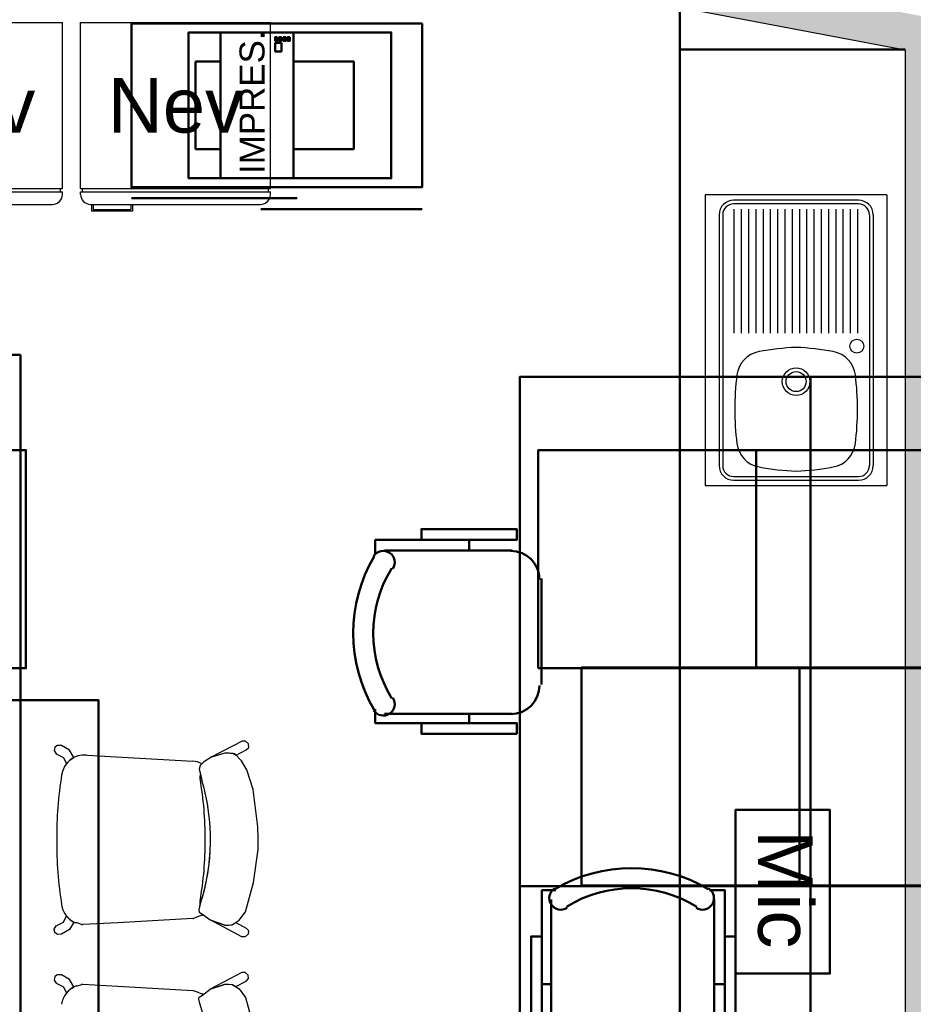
# Model space of a CAD drawing. Header units: metres. Extents: x -1 to 430, y -6 to 31.
# Tile 52 of 169: x 404.44 to 406.89, y 20.69 to 23.4. Entities that reach past the tile are written whole.
import ezdxf

# ---------------------------------------------------------------- set-up
doc = ezdxf.new("R2010")
doc.units = ezdxf.units.M
doc.linetypes.add('CONTINUA', pattern=[0])
for name, color, linetype, lineweight in [('3D P1 MURS EXISTENTS', 7, 'CONTINUA', 25), ('3D P5 MURS NOUS', 7, 'CONTINUA', 25), ('3D PA MURS', 7, 'CONTINUA', 25), ('P1 MOBLES', 7, 'CONTINUA', 25), ('P2 MOBLES 2D', 7, 'CONTINUA', 25), ('P4 MOBLES', 7, 'CONTINUA', 25), ('P5 MOBLES', 7, 'CONTINUA', 25), ('PA MOBLES', 7, 'CONTINUA', 25)]:
    doc.layers.add(name, color=color, linetype=linetype, lineweight=lineweight)
doc.styles.add('ARIAL', font='arial.ttf')

# ---------------------------------------------------------------- blocks, each defined once
blk = doc.blocks.new('OBJETO_COMPLEJO_7')
at = {"layer": 'P1 MOBLES', "color": 202, "linetype": 'CONTINUA', "lineweight": 50, "transparency": 33554687}
for p, q in [((407.2987, 20.63), (407.2987, 20.9813)), ((407.7475, 20.9813), (407.7475, 20.63)), ((407.2733, 20.7485), (407.2987, 20.7485)), ((407.7771, 20.7485), (407.7475, 20.7485)), ((407.6713, 20.5495), (407.3792, 20.5495))]:
    blk.add_line(p, q, dxfattribs=at)
for points in [[(407.2733, 20.8797), (407.2437, 20.8797), (407.2437, 20.6173), (407.2733, 20.6173), (407.2733, 21.0067), (407.3114, 21.0067)], [(407.3079, 21.0111), (407.303, 21.007), (407.2991, 21.0022), (407.2963, 20.9968), (407.2945, 20.991), (407.2939, 20.985), (407.2944, 20.9789), (407.2961, 20.973), (407.2991, 20.9673), (407.3031, 20.9624), (407.3078, 20.9584), (407.3132, 20.9555), (407.319, 20.9537), (407.325, 20.953), (407.3311, 20.9535), (407.3371, 20.9551), (407.3427, 20.958)], [(407.6979, 20.958), (407.7036, 20.9551), (407.7096, 20.9535), (407.7157, 20.953), (407.7217, 20.9537), (407.7275, 20.9555), (407.7328, 20.9584), (407.7376, 20.9624), (407.7416, 20.9673), (407.7446, 20.973), (407.7463, 20.9789), (407.7468, 20.985), (407.7462, 20.991), (407.7444, 20.9968), (407.7416, 21.0022), (407.7377, 21.007), (407.7327, 21.0111)], [(407.7771, 20.8797), (407.8067, 20.8797), (407.8067, 20.6173), (407.7771, 20.6173), (407.7771, 21.0067), (407.7348, 21.0067)], [(407.2981, 20.6334), (407.2997, 20.6176), (407.3042, 20.6029), (407.3115, 20.5896), (407.321, 20.578), (407.3326, 20.5684), (407.3459, 20.5612), (407.3606, 20.5566), (407.3764, 20.5551)], [(407.6685, 20.5551), (407.6843, 20.5566), (407.699, 20.5612), (407.7123, 20.5684), (407.7239, 20.578), (407.7334, 20.5896), (407.7407, 20.6029), (407.7452, 20.6176), (407.7468, 20.6334)]]:
    blk.add_lwpolyline(points, dxfattribs=at)
blk.add_lwpolyline([(408.2258, 19.8087), (406.8246, 19.8087), (406.8246, 20.6088), (408.2258, 20.6088), (408.2258, 19.8087)], close=True, dxfattribs=at)
for centre, radius, start, end in [((407.5204, 20.6506), 0.4167, 59.5738, 120.4458), ((407.5204, 20.6717), 0.3405, 58.2581, 121.7649)]:
    blk.add_arc(centre, radius, start, end, dxfattribs=at)
blk = doc.blocks.new('OBJETO_COMPLEJO_11')
at = {"layer": 'P1 MOBLES', "color": 202, "linetype": 'CONTINUA', "lineweight": 50, "transparency": 33554687}
for p, q in [((405.8976, 20.63), (405.8976, 20.9813)), ((406.3463, 20.9813), (406.3463, 20.63)), ((405.8722, 20.7485), (405.8976, 20.7485)), ((406.3759, 20.7485), (406.3463, 20.7485)), ((406.2701, 20.5495), (405.978, 20.5495))]:
    blk.add_line(p, q, dxfattribs=at)
for points in [[(405.8722, 20.8797), (405.8425, 20.8797), (405.8425, 20.6173), (405.8722, 20.6173), (405.8722, 21.0067), (405.9103, 21.0067)], [(405.9068, 21.0111), (405.9018, 21.007), (405.8979, 21.0022), (405.8951, 20.9968), (405.8933, 20.991), (405.8927, 20.985), (405.8932, 20.9789), (405.8949, 20.973), (405.8979, 20.9673), (405.9019, 20.9624), (405.9067, 20.9584), (405.912, 20.9555), (405.9178, 20.9537), (405.9238, 20.953), (405.9299, 20.9535), (405.9359, 20.9551), (405.9416, 20.958)], [(406.2968, 20.958), (406.3025, 20.9551), (406.3084, 20.9535), (406.3145, 20.953), (406.3205, 20.9537), (406.3263, 20.9555), (406.3317, 20.9584), (406.3364, 20.9624), (406.3404, 20.9673), (406.3434, 20.973), (406.3451, 20.9789), (406.3456, 20.985), (406.345, 20.991), (406.3433, 20.9968), (406.3404, 21.0022), (406.3365, 21.007), (406.3316, 21.0111)], [(406.3759, 20.8797), (406.4055, 20.8797), (406.4055, 20.6173), (406.3759, 20.6173), (406.3759, 21.0067), (406.3336, 21.0067)], [(405.8969, 20.6334), (405.8985, 20.6176), (405.9031, 20.6029), (405.9103, 20.5896), (405.9199, 20.578), (405.9314, 20.5684), (405.9447, 20.5612), (405.9594, 20.5566), (405.9752, 20.5551)], [(406.2673, 20.5551), (406.2831, 20.5566), (406.2978, 20.5612), (406.3111, 20.5684), (406.3227, 20.578), (406.3323, 20.5896), (406.3395, 20.6029), (406.3441, 20.6176), (406.3456, 20.6334)]]:
    blk.add_lwpolyline(points, dxfattribs=at)
blk.add_lwpolyline([(406.8246, 19.8087), (405.4234, 19.8087), (405.4234, 20.6088), (406.8246, 20.6088), (406.8246, 19.8087)], close=True, dxfattribs=at)
for centre, radius, start, end in [((406.1192, 20.6506), 0.4167, 59.5738, 120.4458), ((406.1192, 20.6717), 0.3405, 58.2581, 121.7649)]:
    blk.add_arc(centre, radius, start, end, dxfattribs=at)
blk = doc.blocks.new('OBJETO_COMPLEJO_37')
at = {"layer": 'P2 MOBLES 2D', "color": 202, "linetype": 'CONTINUA', "lineweight": 50, "transparency": 33554687}
for p, q in [((405.6719, 20.5691), (405.6719, 20.5395)), ((405.439, 20.5395), (405.7904, 20.5395)), ((405.8708, 20.4633), (405.8708, 20.1712)), ((405.7904, 20.0908), (405.439, 20.0908)), ((405.6719, 20.0654), (405.6719, 20.0908))]:
    blk.add_line(p, q, dxfattribs=at)
blk.add_lwpolyline([(406.6116, 21.0178), (406.6116, 19.6166), (405.8116, 19.6166), (405.8116, 21.0178), (406.6116, 21.0178)], close=True, dxfattribs=at)
for points in [[(405.5406, 20.5691), (405.5406, 20.5987), (405.8031, 20.5987), (405.8031, 20.5691), (405.4136, 20.5691), (405.4136, 20.5268)], [(405.4623, 20.49), (405.4652, 20.4957), (405.4669, 20.5016), (405.4674, 20.5077), (405.4667, 20.5137), (405.4648, 20.5195), (405.4619, 20.5249), (405.458, 20.5296), (405.453, 20.5336), (405.4474, 20.5366), (405.4414, 20.5383), (405.4353, 20.5388), (405.4293, 20.5382), (405.4235, 20.5365), (405.4181, 20.5336), (405.4133, 20.5297), (405.4092, 20.5248)], [(405.8653, 20.4605), (405.8637, 20.4763), (405.8591, 20.491), (405.8519, 20.5043), (405.8424, 20.5159), (405.8308, 20.5255), (405.8175, 20.5327), (405.8028, 20.5373), (405.787, 20.5388)], [(405.787, 20.0901), (405.8028, 20.0917), (405.8175, 20.0963), (405.8308, 20.1035), (405.8424, 20.1131), (405.8519, 20.1246), (405.8591, 20.1379), (405.8637, 20.1526), (405.8653, 20.1684)], [(405.4092, 20.1), (405.4133, 20.095), (405.4181, 20.0911), (405.4235, 20.0883), (405.4293, 20.0865), (405.4353, 20.0859), (405.4414, 20.0864), (405.4474, 20.0881), (405.453, 20.0911), (405.458, 20.0951), (405.4619, 20.0999), (405.4648, 20.1052), (405.4667, 20.111), (405.4674, 20.117), (405.4669, 20.1231), (405.4652, 20.1291), (405.4623, 20.1348)], [(405.5406, 20.0654), (405.5406, 20.0357), (405.8031, 20.0357), (405.8031, 20.0654), (405.4136, 20.0654), (405.4136, 20.1035)]]:
    blk.add_lwpolyline(points, dxfattribs=at)
for centre, radius, start, end in [((405.7698, 20.3124), 0.4167, 149.5738, 210.4458), ((405.7486, 20.3124), 0.3405, 148.2581, 211.7649)]:
    blk.add_arc(centre, radius, start, end, dxfattribs=at)
blk = doc.blocks.new('OBJETO_COMPLEJO_38')
at = {"layer": 'P2 MOBLES 2D', "color": 202, "linetype": 'CONTINUA', "lineweight": 50, "transparency": 33554687}
for p, q in [((407.5514, 20.5691), (407.5514, 20.5395)), ((407.7842, 20.5395), (407.4329, 20.5395)), ((407.3524, 20.4633), (407.3524, 20.1712)), ((407.4329, 20.0908), (407.7842, 20.0908)), ((407.5514, 20.0654), (407.5514, 20.0908))]:
    blk.add_line(p, q, dxfattribs=at)
blk.add_lwpolyline([(406.6116, 21.0178), (406.6116, 19.6166), (407.4117, 19.6166), (407.4117, 21.0178), (406.6116, 21.0178)], close=True, dxfattribs=at)
for points in [[(407.6826, 20.5691), (407.6826, 20.5987), (407.4202, 20.5987), (407.4202, 20.5691), (407.8096, 20.5691), (407.8096, 20.5268)], [(407.358, 20.4605), (407.3595, 20.4763), (407.3641, 20.491), (407.3713, 20.5043), (407.3809, 20.5159), (407.3925, 20.5255), (407.4058, 20.5327), (407.4205, 20.5373), (407.4363, 20.5388)], [(407.7609, 20.49), (407.758, 20.4957), (407.7564, 20.5016), (407.7559, 20.5077), (407.7566, 20.5137), (407.7584, 20.5195), (407.7613, 20.5249), (407.7653, 20.5296), (407.7702, 20.5336), (407.7759, 20.5366), (407.7818, 20.5383), (407.7879, 20.5388), (407.7939, 20.5382), (407.7997, 20.5365), (407.8051, 20.5336), (407.8099, 20.5297), (407.814, 20.5248)], [(407.4363, 20.0901), (407.4205, 20.0917), (407.4058, 20.0963), (407.3925, 20.1035), (407.3809, 20.1131), (407.3713, 20.1246), (407.3641, 20.1379), (407.3595, 20.1526), (407.358, 20.1684)], [(407.814, 20.1), (407.8099, 20.095), (407.8051, 20.0911), (407.7997, 20.0883), (407.7939, 20.0865), (407.7879, 20.0859), (407.7818, 20.0864), (407.7759, 20.0881), (407.7702, 20.0911), (407.7653, 20.0951), (407.7613, 20.0999), (407.7584, 20.1052), (407.7566, 20.111), (407.7559, 20.117), (407.7564, 20.1231), (407.758, 20.1291), (407.7609, 20.1348)], [(407.6826, 20.0654), (407.6826, 20.0357), (407.4202, 20.0357), (407.4202, 20.0654), (407.8096, 20.0654), (407.8096, 20.1035)]]:
    blk.add_lwpolyline(points, dxfattribs=at)
for centre, radius, start, end in [((407.4535, 20.3124), 0.4167, 329.5542, 30.4262), ((407.4746, 20.3124), 0.3405, 328.2351, 31.7419)]:
    blk.add_arc(centre, radius, start, end, dxfattribs=at)
blk = doc.blocks.new('OBJETO_COMPLEJO_39')
at = {"layer": 'P2 MOBLES 2D', "color": 202, "linetype": 'CONTINUA', "lineweight": 50, "transparency": 33554687}
for p, q in [((405.6719, 21.9703), (405.6719, 21.9407)), ((405.439, 21.9407), (405.7904, 21.9407)), ((405.8708, 21.8645), (405.8708, 21.5724)), ((405.7904, 21.4919), (405.439, 21.4919)), ((405.6719, 21.4665), (405.6719, 21.4919))]:
    blk.add_line(p, q, dxfattribs=at)
blk.add_lwpolyline([(406.6116, 22.419), (406.6116, 21.0178), (405.8116, 21.0178), (405.8116, 22.419), (406.6116, 22.419)], close=True, dxfattribs=at)
for points in [[(405.5406, 21.9703), (405.5406, 21.9999), (405.8031, 21.9999), (405.8031, 21.9703), (405.4136, 21.9703), (405.4136, 21.928)], [(405.4623, 21.8911), (405.4652, 21.8968), (405.4669, 21.9028), (405.4674, 21.9089), (405.4667, 21.9149), (405.4648, 21.9207), (405.4619, 21.926), (405.458, 21.9308), (405.453, 21.9348), (405.4474, 21.9378), (405.4414, 21.9395), (405.4353, 21.94), (405.4293, 21.9394), (405.4235, 21.9376), (405.4181, 21.9348), (405.4133, 21.9309), (405.4092, 21.9259)], [(405.8653, 21.8617), (405.8637, 21.8775), (405.8591, 21.8922), (405.8519, 21.9055), (405.8424, 21.9171), (405.8308, 21.9266), (405.8175, 21.9339), (405.8028, 21.9384), (405.787, 21.94)], [(405.787, 21.4913), (405.8028, 21.4929), (405.8175, 21.4974), (405.8308, 21.5047), (405.8424, 21.5142), (405.8519, 21.5258), (405.8591, 21.5391), (405.8637, 21.5538), (405.8653, 21.5696)], [(405.4092, 21.5011), (405.4133, 21.4962), (405.4181, 21.4923), (405.4235, 21.4895), (405.4293, 21.4877), (405.4353, 21.4871), (405.4414, 21.4876), (405.4474, 21.4893), (405.453, 21.4923), (405.458, 21.4963), (405.4619, 21.501), (405.4648, 21.5064), (405.4667, 21.5122), (405.4674, 21.5182), (405.4669, 21.5243), (405.4652, 21.5303), (405.4623, 21.5359)], [(405.5406, 21.4665), (405.5406, 21.4369), (405.8031, 21.4369), (405.8031, 21.4665), (405.4136, 21.4665), (405.4136, 21.5046)]]:
    blk.add_lwpolyline(points, dxfattribs=at)
for centre, radius, start, end in [((405.7698, 21.7136), 0.4167, 149.5738, 210.4458), ((405.7486, 21.7136), 0.3405, 148.2581, 211.7649)]:
    blk.add_arc(centre, radius, start, end, dxfattribs=at)
blk = doc.blocks.new('OBJETO_COMPLEJO_40')
at = {"layer": 'P2 MOBLES 2D', "color": 202, "linetype": 'CONTINUA', "lineweight": 50, "transparency": 33554687}
for p, q in [((407.5514, 21.9703), (407.5514, 21.9407)), ((407.7842, 21.9407), (407.4329, 21.9407)), ((407.3524, 21.8645), (407.3524, 21.5724)), ((407.4329, 21.4919), (407.7842, 21.4919)), ((407.5514, 21.4665), (407.5514, 21.4919))]:
    blk.add_line(p, q, dxfattribs=at)
blk.add_lwpolyline([(406.6116, 22.419), (406.6116, 21.0178), (407.4117, 21.0178), (407.4117, 22.419), (406.6116, 22.419)], close=True, dxfattribs=at)
for points in [[(407.6826, 21.9703), (407.6826, 21.9999), (407.4202, 21.9999), (407.4202, 21.9703), (407.8096, 21.9703), (407.8096, 21.928)], [(407.358, 21.8617), (407.3595, 21.8775), (407.3641, 21.8922), (407.3713, 21.9055), (407.3809, 21.9171), (407.3925, 21.9266), (407.4058, 21.9339), (407.4205, 21.9384), (407.4363, 21.94)], [(407.7609, 21.8911), (407.758, 21.8968), (407.7564, 21.9028), (407.7559, 21.9089), (407.7566, 21.9149), (407.7584, 21.9207), (407.7613, 21.926), (407.7653, 21.9308), (407.7702, 21.9348), (407.7759, 21.9378), (407.7818, 21.9395), (407.7879, 21.94), (407.7939, 21.9394), (407.7997, 21.9376), (407.8051, 21.9348), (407.8099, 21.9309), (407.814, 21.9259)], [(407.4363, 21.4913), (407.4205, 21.4929), (407.4058, 21.4974), (407.3925, 21.5047), (407.3809, 21.5142), (407.3713, 21.5258), (407.3641, 21.5391), (407.3595, 21.5538), (407.358, 21.5696)], [(407.814, 21.5011), (407.8099, 21.4962), (407.8051, 21.4923), (407.7997, 21.4895), (407.7939, 21.4877), (407.7879, 21.4871), (407.7818, 21.4876), (407.7759, 21.4893), (407.7702, 21.4923), (407.7653, 21.4963), (407.7613, 21.501), (407.7584, 21.5064), (407.7566, 21.5122), (407.7559, 21.5182), (407.7564, 21.5243), (407.758, 21.5303), (407.7609, 21.5359)], [(407.6826, 21.4665), (407.6826, 21.4369), (407.4202, 21.4369), (407.4202, 21.4665), (407.8096, 21.4665), (407.8096, 21.5046)]]:
    blk.add_lwpolyline(points, dxfattribs=at)
for centre, radius, start, end in [((407.4535, 21.7136), 0.4167, 329.5542, 30.4262), ((407.4746, 21.7136), 0.3405, 328.2351, 31.7419)]:
    blk.add_arc(centre, radius, start, end, dxfattribs=at)

msp = doc.modelspace()

# ---------------------------------------------------------------- hatches: boundary and pattern name
at = {"layer": '3D PA MURS', "linetype": 'CONTINUA', "lineweight": 18, "true_color": 0xa0a0a0, "transparency": 33554687}
for points in [[(406.0345, 23.4771), (407.1779, 23.2599), (407.1779, 23.3617), (406.0345, 23.5789)], [(406.9919, 19.2645), (406.9919, 23.2724), (406.9169, 23.3019), (406.919, 23.3091), (406.8719, 23.3181), (406.8719, 19.2645)]]:
    msp.add_hatch(color=253, dxfattribs=at).paths.add_polyline_path(points)

# ---------------------------------------------------------------- linework, layer by layer
at = {"layer": '3D P1 MURS EXISTENTS', "color": 202, "linetype": 'CONTINUA', "lineweight": 50, "transparency": 33554687}
msp.add_ellipse((407.46, 24.1745), major_axis=(0.8219, 0), ratio=0.997665, start_param=3.141593, end_param=4.712389, dxfattribs=at)
at = {"layer": '3D P5 MURS NOUS', "color": 4, "linetype": 'CONTINUA', "lineweight": 50, "transparency": 33554687}
for p in [(404.337, 22.4795), (404.437, 19.4115)]:
    msp.add_line(p, (404.437, 22.4795), dxfattribs=at)
at = {"layer": '3D PA MURS', "color": 7, "linetype": 'CONTINUA', "lineweight": 25, "transparency": 33554687}
for p, q in [((406.0345, 23.4771), (406.8719, 23.3181)), ((406.8719, 23.3181), (406.8719, 19.2645))]:
    msp.add_line(p, q, dxfattribs=at)
at = {"layer": 'P1 MOBLES', "linetype": 'CONTINUA', "lineweight": 50, "transparency": 33554687}
for p, q in [((405.1987, 22.9105), (404.7425, 22.9105)), ((405.5425, 22.8805), (405.0987, 22.8805))]:
    msp.add_line(p, q, dxfattribs=at)
at = {"layer": 'P1 MOBLES', "color": 202, "linetype": 'CONTINUA', "lineweight": 50, "transparency": 33554687}
msp.add_lwpolyline([(405.5425, 23.3905), (404.7425, 23.3905), (404.7425, 22.9405), (405.5425, 22.9405), (405.5425, 23.3905)], close=True, dxfattribs=at)
at = {"layer": 'P1 MOBLES', "linetype": 'CONTINUA', "lineweight": 50, "transparency": 33554687}
for points in [[(404.9878, 23.3662), (404.9878, 22.9651), (404.8998, 22.9651), (404.8998, 23.3662), (404.9878, 23.3662)], [(404.9878, 23.3662), (405.1885, 23.3662), (405.1885, 22.9651), (404.9878, 22.9651), (404.9878, 23.3662)], [(405.1441, 23.3535), (405.1441, 23.3431), (405.1384, 23.3431), (405.1384, 23.3535), (405.1441, 23.3535)], [(405.1556, 23.3535), (405.1556, 23.3431), (405.1498, 23.3431), (405.1498, 23.3535), (405.1556, 23.3535)], [(405.1671, 23.3535), (405.1671, 23.3431), (405.1613, 23.3431), (405.1613, 23.3535), (405.1671, 23.3535)], [(405.1785, 23.3535), (405.1785, 23.3431), (405.1728, 23.3431), (405.1728, 23.3535), (405.1785, 23.3535)], [(405.1885, 23.3662), (405.4577, 23.3662), (405.4577, 22.9651), (405.1885, 22.9651), (405.1885, 23.3662)], [(405.1552, 23.3374), (405.1552, 23.3138), (405.1383, 23.3138), (405.1383, 23.3374), (405.1552, 23.3374)], [(404.9191, 23.2859), (404.9878, 23.2859), (404.9878, 23.0453), (404.9191, 23.0453), (404.9191, 23.2859)], [(405.1885, 23.2859), (405.3545, 23.2859), (405.3545, 23.0453), (405.1885, 23.0453), (405.1885, 23.2859)]]:
    msp.add_lwpolyline(points, close=True, dxfattribs=at)
at = {"layer": 'P4 MOBLES', "color": 202, "linetype": 'CONTINUA', "lineweight": 50, "transparency": 33554687}
for points in [[(403.8521, 21.6173), (403.8521, 22.2173), (404.4521, 22.2173), (404.4521, 21.6173), (403.8521, 21.6173)], [(405.8621, 21.6173), (405.8621, 22.2173), (406.4621, 22.2173), (406.4621, 21.6173), (405.8621, 21.6173)], [(406.4621, 21.6173), (406.4621, 22.2173), (407.0621, 22.2173), (407.0621, 21.6173), (406.4621, 21.6173)]]:
    msp.add_lwpolyline(points, close=True, dxfattribs=at)
at = {"layer": 'P5 MOBLES', "color": 202, "linetype": 'CONTINUA', "lineweight": 50, "transparency": 33554687}
for points in [[(405.9814, 21.0195), (405.9814, 21.6195), (406.5814, 21.6195), (406.5814, 21.0195), (405.9814, 21.0195)], [(406.5814, 21.0195), (406.5814, 21.6195), (407.1814, 21.6195), (407.1814, 21.0195), (406.5814, 21.0195)]]:
    msp.add_lwpolyline(points, close=True, dxfattribs=at)
at = {"layer": 'PA MOBLES', "lineweight": 50, "transparency": 33554687}
for p, q in [((406.2519, 20.1196), (406.2519, 23.4298)), ((406.2519, 23.3196), (406.8719, 23.3196))]:
    msp.add_line(p, q, dxfattribs=at)
at = {"layer": 'PA MOBLES', "color": 180, "transparency": 33554687}
for p, q in [((404.0304, 23.394), (404.553, 23.394)), ((404.553, 22.9368), (404.553, 23.394)), ((404.6026, 22.9368), (404.6026, 23.394)), ((404.6026, 23.394), (405.1252, 23.394)), ((405.1252, 22.9368), (405.1252, 23.394)), ((404.0304, 22.9368), (404.553, 22.9368)), ((404.0304, 22.9281), (404.553, 22.9281)), ((404.5478, 22.9281), (404.5478, 22.9368)), ((404.553, 22.9207), (404.553, 22.9281)), ((404.6026, 22.9368), (405.1252, 22.9368)), ((404.6026, 22.9281), (405.1252, 22.9281)), ((404.6026, 22.9207), (404.6026, 22.9281)), ((404.6077, 22.9281), (404.6077, 22.9368)), ((405.1201, 22.9281), (405.1201, 22.9368)), ((405.1252, 22.9207), (405.1252, 22.9281)), ((406.8219, 22.9196), (406.3219, 22.9196)), ((406.3219, 22.9196), (406.3219, 22.1196)), ((406.8219, 22.9196), (406.8219, 22.1196)), ((404.0578, 22.8932), (404.5255, 22.8932)), ((404.6301, 22.8932), (405.0978, 22.8932)), ((404.6324, 22.8932), (404.6324, 22.8742)), ((404.6376, 22.8932), (404.6376, 22.8794)), ((404.7408, 22.8932), (404.7408, 22.8794)), ((404.7459, 22.8932), (404.7459, 22.8742)), ((406.7439, 22.9046), (406.3999, 22.9046)), ((406.7439, 22.8946), (406.3999, 22.8946)), ((404.7459, 22.8742), (404.6324, 22.8742)), ((404.6376, 22.8794), (404.7408, 22.8794)), ((406.3599, 22.8646), (406.3599, 22.1746)), ((406.3699, 22.8646), (406.3699, 22.1746)), ((406.4009, 22.8799), (406.4009, 22.5393)), ((406.4209, 22.8799), (406.4209, 22.5393)), ((406.4409, 22.8799), (406.4409, 22.5393)), ((406.4609, 22.8799), (406.4609, 22.5393)), ((406.4809, 22.8799), (406.4809, 22.5393)), ((406.5009, 22.8799), (406.5009, 22.5393)), ((406.5209, 22.8799), (406.5209, 22.5393)), ((406.5409, 22.8799), (406.5409, 22.5393)), ((406.5609, 22.8799), (406.5609, 22.5393)), ((406.5809, 22.8799), (406.5809, 22.5393)), ((406.6009, 22.8799), (406.6009, 22.5393)), ((406.6209, 22.8799), (406.6209, 22.5393)), ((406.6409, 22.8799), (406.6409, 22.5393)), ((406.6609, 22.8799), (406.6609, 22.5393)), ((406.6809, 22.8799), (406.6809, 22.5393)), ((406.7009, 22.8799), (406.7009, 22.5393)), ((406.7209, 22.8799), (406.7209, 22.5393)), ((406.7409, 22.8799), (406.7409, 22.5393)), ((406.7739, 22.8646), (406.7739, 22.1746)), ((406.7839, 22.8646), (406.7839, 22.1746)), ((406.3999, 22.1446), (406.7439, 22.1446)), ((406.3999, 22.1346), (406.7439, 22.1346)), ((406.3219, 22.1196), (406.8219, 22.1196)), ((404.5316, 21.4003), (404.5301, 21.3906)), ((404.5389, 21.4051), (404.5316, 21.4003)), ((404.5497, 21.4048), (404.5389, 21.4051)), ((404.5719, 21.3918), (404.5497, 21.4048)), ((405.0473, 21.4165), (404.964, 21.3736)), ((405.0563, 21.4165), (405.0473, 21.4165)), ((405.0646, 21.4092), (405.0563, 21.4165)), ((405.0587, 21.3926), (405.0657, 21.3995)), ((405.0657, 21.3995), (405.0646, 21.4092)), ((404.5301, 21.3906), (404.5358, 21.3821)), ((404.5358, 21.3821), (404.5554, 21.3716)), ((404.5554, 21.3716), (404.5635, 21.3546)), ((404.5842, 21.3716), (404.5719, 21.3918)), ((404.5795, 21.3687), (404.5842, 21.3716)), ((404.6194, 21.3782), (404.912, 21.3612)), ((404.964, 21.3736), (404.9405, 21.3585)), ((404.964, 21.3736), (405.0006, 21.3844)), ((405.0006, 21.3839), (404.964, 21.3736)), ((405.0006, 21.3844), (405.0113, 21.3844)), ((405.0269, 21.382), (405.0006, 21.3839)), ((405.0113, 21.3844), (405.0214, 21.3832)), ((405.0214, 21.3832), (405.0307, 21.3777)), ((405.0457, 21.3623), (405.0269, 21.382)), ((405.0307, 21.3777), (405.0587, 21.3926)), ((404.5635, 21.3546), (404.5731, 21.3643)), ((404.5731, 21.3643), (404.5795, 21.3687)), ((404.932, 21.3501), (404.9292, 21.3397)), ((404.932, 21.3501), (404.9292, 21.3397)), ((404.9405, 21.3585), (404.932, 21.3501)), ((404.9361, 21.3541), (404.932, 21.3501)), ((405.0598, 21.3378), (405.0457, 21.3623)), ((404.9292, 21.3397), (404.9327, 21.3254)), ((404.9292, 21.3397), (404.9367, 21.3087)), ((404.9327, 21.3254), (404.9367, 21.3087)), ((405.0777, 21.2833), (405.0598, 21.3378)), ((405.0908, 21.1807), (405.0777, 21.2833)), ((405.0918, 21.1488), (405.0908, 21.1807)), ((405.0918, 21.1187), (405.0918, 21.1488)), ((405.0786, 21.0274), (405.0918, 21.1187)), ((405.0561, 20.9475), (405.0786, 21.0274)), ((404.9311, 20.9644), (404.9283, 20.9522)), ((404.9311, 20.9644), (404.9283, 20.9522)), ((404.9364, 20.9382), (404.9248, 20.9332)), ((404.9283, 20.9522), (404.9292, 20.9465)), ((404.9283, 20.9522), (404.9292, 20.9465)), ((404.9292, 20.9465), (404.9386, 20.9409)), ((404.9292, 20.9465), (404.9386, 20.9409)), ((404.9378, 20.9375), (404.9364, 20.9382)), ((404.9386, 20.9409), (404.9403, 20.9396)), ((404.9386, 20.9409), (404.9593, 20.9249)), ((405.0391, 20.924), (405.0561, 20.9475)), ((404.5358, 20.9082), (404.5554, 20.9187)), ((404.5554, 20.9187), (404.5635, 20.9357)), ((404.5635, 20.9357), (404.5731, 20.9261)), ((404.5842, 20.9187), (404.5719, 20.8986)), ((404.5731, 20.9261), (404.5795, 20.9216)), ((404.5795, 20.9216), (404.5842, 20.9187)), ((404.5933, 20.9167), (404.5891, 20.9166)), ((404.605, 20.9123), (404.5933, 20.9167)), ((404.7051, 20.9171), (404.6093, 20.9119)), ((404.912, 20.9291), (404.7051, 20.9171)), ((404.9248, 20.9332), (404.9137, 20.9291)), ((404.9593, 20.9249), (405.0016, 20.9108)), ((405.0466, 20.8786), (404.9593, 20.9249)), ((404.9593, 20.9249), (404.9999, 20.9107)), ((404.9999, 20.9107), (405.0106, 20.9107)), ((405.0016, 20.9108), (405.0194, 20.9117)), ((405.0106, 20.9107), (405.0207, 20.9119)), ((405.0194, 20.9117), (405.0391, 20.924)), ((405.0207, 20.9119), (405.03, 20.9174)), ((405.03, 20.9174), (405.058, 20.9025)), ((404.5301, 20.8997), (404.5358, 20.9082)), ((404.5316, 20.89), (404.5301, 20.8997)), ((404.5389, 20.8852), (404.5316, 20.89)), ((404.5497, 20.8855), (404.5389, 20.8852)), ((404.5719, 20.8986), (404.5497, 20.8855)), ((405.0639, 20.8859), (405.0556, 20.8786)), ((405.058, 20.9025), (405.0649, 20.8956)), ((405.0649, 20.8956), (405.0639, 20.8859)), ((405.0556, 20.8786), (405.0466, 20.8786)), ((405.0466, 20.7806), (404.9593, 20.7343)), ((405.0556, 20.7806), (405.0466, 20.7806)), ((405.0639, 20.7733), (405.0556, 20.7806)), ((404.5316, 20.7691), (404.5301, 20.7595)), ((404.5301, 20.7595), (404.5358, 20.751)), ((404.5389, 20.774), (404.5316, 20.7691)), ((404.5358, 20.751), (404.5554, 20.7405)), ((404.5497, 20.7737), (404.5389, 20.774)), ((404.5719, 20.7606), (404.5497, 20.7737)), ((404.5842, 20.7405), (404.5719, 20.7606)), ((404.7051, 20.7421), (404.6093, 20.7472)), ((404.9593, 20.7343), (404.9999, 20.7485)), ((404.9593, 20.7343), (405.0016, 20.7484)), ((404.9999, 20.7485), (405.0106, 20.7485)), ((405.0016, 20.7484), (405.0194, 20.7474)), ((405.0106, 20.7485), (405.0207, 20.7473)), ((405.0194, 20.7474), (405.0391, 20.7352)), ((405.0207, 20.7473), (405.03, 20.7418)), ((405.03, 20.7418), (405.058, 20.7567)), ((405.058, 20.7567), (405.0649, 20.7636)), ((405.0649, 20.7636), (405.0639, 20.7733)), ((404.5554, 20.7405), (404.5635, 20.7235)), ((404.5635, 20.7235), (404.5731, 20.7331)), ((404.5731, 20.7331), (404.5795, 20.7376)), ((404.5795, 20.7376), (404.5842, 20.7405)), ((404.5933, 20.7425), (404.5891, 20.7426)), ((404.605, 20.7468), (404.5933, 20.7425)), ((404.912, 20.7301), (404.7051, 20.7421)), ((404.9248, 20.7259), (404.9137, 20.7301)), ((404.9364, 20.721), (404.9248, 20.7259)), ((404.9378, 20.7217), (404.9364, 20.721)), ((404.9386, 20.7183), (404.9593, 20.7343)), ((405.0391, 20.7352), (405.0561, 20.7117)), ((404.9283, 20.707), (404.9292, 20.7126)), ((404.9283, 20.707), (404.9292, 20.7126)), ((404.9311, 20.6948), (404.9283, 20.707)), ((404.9311, 20.6948), (404.9283, 20.707)), ((404.9292, 20.7126), (404.9386, 20.7183)), ((404.9292, 20.7126), (404.9386, 20.7183)), ((404.9386, 20.7183), (404.9403, 20.7196)), ((405.0561, 20.7117), (405.0786, 20.6317))]:
    msp.add_line(p, q, dxfattribs=at)
at = {"layer": 'PA MOBLES', "lineweight": 50, "transparency": 33554687}
for points in [[(403.9519, 20.1296), (404.6519, 20.1296), (404.6519, 21.5296), (403.9519, 21.5296), (403.9519, 20.1296)], [(406.4049, 20.7774), (406.4049, 21.2274), (406.6649, 21.2274), (406.6649, 20.7774), (406.4049, 20.7774)]]:
    msp.add_lwpolyline(points, close=True, dxfattribs=at)
at = {"layer": 'PA MOBLES', "color": 180, "transparency": 33554687}
for centre, radius in [((406.7389, 22.5031), 0.019), ((406.5719, 22.4056), 0.038), ((406.5719, 22.4056), 0.0275)]:
    msp.add_circle(centre, radius, dxfattribs=at)
for centre, radius, start, end in [((404.5255, 22.9207), 0.0274, 270, 0), ((404.6301, 22.9207), 0.0274, 180, 270), ((405.0978, 22.9207), 0.0274, 270, 0), ((406.3999, 22.8646), 0.04, 90, 180), ((406.3999, 22.8646), 0.03, 90, 180), ((406.7439, 22.8646), 0.04, 0, 90), ((406.7439, 22.8646), 0.03, 0, 90), ((406.4833, 22.4145), 0.075, 100.3812, 172.77), ((406.6049, 21.7506), 0.75, 92.5218, 100.3812), ((406.5389, 21.7506), 0.75, 79.6188, 87.4782), ((406.6606, 22.4145), 0.075, 7.23, 79.6188), ((407.1529, 22.3296), 0.75, 172.77, 180), ((405.9909, 22.3296), 0.75, 360, 7.23), ((407.1529, 22.3296), 0.75, 180, 187.23), ((405.9909, 22.3296), 0.75, 352.77, 0), ((406.4833, 22.2446), 0.075, 187.23, 259.6188), ((406.6606, 22.2446), 0.075, 280.3812, 352.77), ((406.3999, 22.1746), 0.04, 180, 270), ((406.3999, 22.1746), 0.03, 180, 270), ((406.6049, 22.9086), 0.75, 259.6188, 267.4782), ((406.5389, 22.9086), 0.75, 272.5218, 280.3812), ((406.7439, 22.1746), 0.03, 270, 0), ((406.7439, 22.1746), 0.04, 270, 0), ((404.613, 21.3154), 0.0631, 84.1934, 172.2529), ((404.9137, 21.3224), 0.0388, 54.769, 92.5597), ((405.5847, 21.1559), 1.0477, 170.7738, 180.5892), ((404.9481, 21.3178), 0.0172, 154.0058, 195.9119), ((404.9481, 21.3178), 0.0172, 154.0058, 195.9119), ((404.3824, 21.1456), 0.5778, 341.7288, 16.3945), ((403.9598, 21.1458), 0.9861, 359.9607, 9.7674), ((403.9598, 21.1458), 0.9861, 359.9607, 9.7674), ((404.3824, 21.1456), 0.5778, 341.9849, 16.3945), ((405.5847, 21.1344), 1.0477, 179.4108, 189.2262), ((403.9598, 21.1445), 0.9861, 350.2326, 0.0393), ((403.9598, 21.1445), 0.9861, 350.2326, 0.0393), ((404.613, 20.9749), 0.0631, 187.7471, 247.6544), ((404.9481, 20.9725), 0.0172, 164.0881, 199.0989), ((404.9481, 20.9725), 0.0172, 164.0881, 199.0989), ((404.3824, 21.1456), 0.5778, 341.7288, 341.9849), ((404.9137, 20.9679), 0.0388, 308.4302, 313.2052), ((404.613, 20.9749), 0.0631, 262.692, 266.632), ((404.9137, 20.9679), 0.0388, 267.4403, 270.0024), ((404.613, 20.6843), 0.0631, 93.368, 97.308), ((404.613, 20.6843), 0.0631, 112.3456, 172.2529), ((404.9137, 20.6913), 0.0388, 89.9976, 92.5597), ((404.9137, 20.6913), 0.0388, 46.7948, 51.5698), ((404.3824, 20.5136), 0.5778, 18.0151, 18.2712), ((404.3824, 20.5136), 0.5778, 343.6055, 18.2712)]:
    msp.add_arc(centre, radius, start, end, dxfattribs=at)

# ---------------------------------------------------------------- block references
at = {"layer": 'P1 MOBLES', "color": 202, "linetype": 'CONTINUA', "lineweight": 50, "transparency": 33554687}
for name in ['OBJETO_COMPLEJO_11', 'OBJETO_COMPLEJO_7']:
    msp.add_blockref(name, (0, 0), dxfattribs=at)
at = {"layer": 'P2 MOBLES 2D', "color": 202, "linetype": 'CONTINUA', "lineweight": 50, "transparency": 33554687}
for name in ['OBJETO_COMPLEJO_39', 'OBJETO_COMPLEJO_40', 'OBJETO_COMPLEJO_37', 'OBJETO_COMPLEJO_38']:
    msp.add_blockref(name, (0, 0), dxfattribs=at)

# ---------------------------------------------------------------- texts
at = {"layer": 'P1 MOBLES', "linetype": 'CONTINUA', "lineweight": 50, "transparency": 33554687, "insert": (405.1098, 22.9767), "char_height": 0.068762, "width": 0.429705, "attachment_point": 7, "rotation": 90, "style": 'ARIAL'}
msp.add_mtext('\\W1.00;IMPRES.', dxfattribs=at)
at = {"layer": 'PA MOBLES', "lineweight": 50, "transparency": 33554687, "char_height": 0.15, "width": 0.45002, "attachment_point": 5, "style": 'ARIAL'}
for insert in [(404.2917, 23.1646), (404.8639, 23.1646)]:
    msp.add_mtext('\\W1.00;Nev', dxfattribs=dict(at, insert=insert))
at = {"layer": 'PA MOBLES', "lineweight": 50, "transparency": 33554687, "insert": (406.5412, 21.0095), "char_height": 0.15, "width": 0.402354, "attachment_point": 5, "rotation": 270, "style": 'ARIAL'}
msp.add_mtext('\\W1.00;Mic', dxfattribs=at)

doc.saveas('drawing.dxf')
